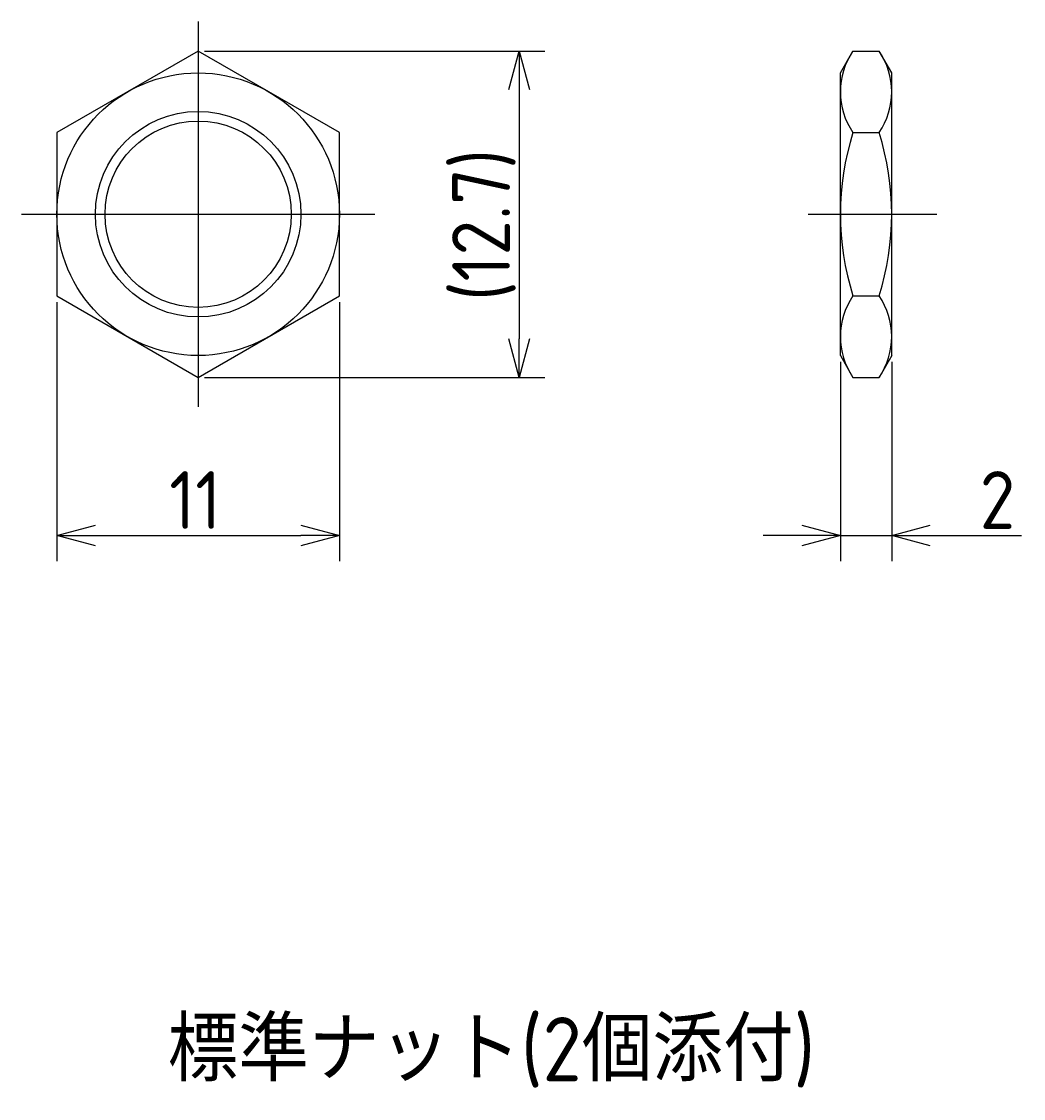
# Model space of a CAD drawing. Extents: x 148 to 301, y 133 to 182.
# Tile 1 of 7: x 148 to 187, y 133 to 175. Entities that reach past the tile are written whole.
import ezdxf

# ---------------------------------------------------------------- set-up
doc = ezdxf.new("R2010")
doc.units = 0
doc.linetypes.add('CENTER', pattern=[50.8, 31.75, -6.35, 6.35, -6.35])
doc.layers.get('0').update_dxf_attribs({"linetype": 'CONTINUOUS'})
doc.layers.get('DEFPOINTS').update_dxf_attribs({"linetype": 'CONTINUOUS'})
doc.layers.add('図形', color=7, linetype='CONTINUOUS')
doc.layers.add('寸法_文字', color=3, linetype='CONTINUOUS')
doc.layers.get('0').off()
doc.styles.add('DIMENSION', font='isocp.shx', dxfattribs={"bigfont": 'bigfont.shx'})
doc.dimstyles.get("Standard").update_dxf_attribs({"dimtxt": 0.18, "dimasz": 0.18, "dimexe": 0.18, "dimexo": 0.0625, "dimgap": 0.09, "dimtad": 0, "dimtih": 1, "dimtoh": 1, "dimzin": 0, "dimcen": 0.09, "dimazin": 3, "dimtfac": 1, "dimtofl": 0, "dimtmove": 0, "dimatfit": 3})

# ---------------------------------------------------------------- blocks, each defined once
blk = doc.blocks.new('_OPEN30')
at = {"color": 0, "linetype": 'BYBLOCK'}
for p, q in [((-1, 0.268), (0, 0)), ((0, 0), (-1, -0.268)), ((0, 0), (-1, 0))]:
    blk.add_line(p, q, dxfattribs=at)
blk = doc.blocks.new('*U17')
at = {"layer": '寸法_文字', "color": 3, "style": 'DIMENSION'}
blk.add_text('11', height=2.25, dxfattribs=at).set_placement((153.875, 155.25))
blk = doc.blocks.new('*D1')
at = {"layer": 'DEFPOINTS', "color": 0}
for p in [(149.5, 164.325), (160.5, 164.325), (160.5, 155)]:
    blk.add_point(p, dxfattribs=at)
at = {"layer": '寸法_文字', "color": 3}
for p, q in [((149.5, 164.075), (149.5, 154)), ((160.5, 164.075), (160.5, 154)), ((151, 155), (159, 155))]:
    blk.add_line(p, q, dxfattribs=at)
at = {"layer": '図形'}
blk.add_blockref('*U17', (0, 0), dxfattribs=at)
at = {"layer": '寸法_文字', "color": 3, "xscale": 1.5, "yscale": 1.5, "zscale": 1.5, "rotation": 180}
blk.add_blockref('_OPEN30', (149.5, 155), dxfattribs=at)
at = {"layer": '寸法_文字', "color": 3, "xscale": 1.5, "yscale": 1.5, "zscale": 1.5}
blk.add_blockref('_OPEN30', (160.5, 155), dxfattribs=at)
blk = doc.blocks.new('*U19')
at = {"layer": '寸法_文字', "color": 3, "style": 'DIMENSION'}
blk.add_text('(12.7)', height=2.25, rotation=90, dxfattribs=at).set_placement((167.1375, 164.125))
blk = doc.blocks.new('*D2')
at = {"layer": 'DEFPOINTS', "color": 0}
for p in [(155, 173.850853), (155, 161.149147), (167.5, 161.149147)]:
    blk.add_point(p, dxfattribs=at)
at = {"layer": '寸法_文字', "color": 3}
for p, q in [((155.25, 173.850853), (168.5, 173.850853)), ((167.5, 172.350853), (167.5, 162.649147)), ((155.25, 161.149147), (168.5, 161.149147))]:
    blk.add_line(p, q, dxfattribs=at)
at = {"layer": '図形'}
blk.add_blockref('*U19', (0, 0), dxfattribs=at)
at = {"layer": '寸法_文字', "color": 3, "xscale": 1.5, "yscale": 1.5, "zscale": 1.5}
for p, rotation in [((167.5, 173.850853), 90), ((167.5, 161.149147), 270)]:
    blk.add_blockref('_OPEN30', p, dxfattribs=dict(at, rotation=rotation))
blk = doc.blocks.new('*U18')
at = {"layer": '寸法_文字', "color": 3, "style": 'DIMENSION'}
blk.add_text('2', height=2.25, dxfattribs=at).set_placement((185.424, 155.25))
blk = doc.blocks.new('*D3')
at = {"layer": 'DEFPOINTS', "color": 0}
for p in [(180, 162), (182, 162), (182, 155)]:
    blk.add_point(p, dxfattribs=at)
at = {"layer": '寸法_文字', "color": 3}
for p, q in [((180, 161.75), (180, 154)), ((182, 161.75), (182, 154)), ((178.5, 155), (177, 155)), ((180, 155), (182, 155)), ((183.5, 155), (187.046, 155))]:
    blk.add_line(p, q, dxfattribs=at)
at = {"layer": '図形'}
blk.add_blockref('*U18', (0, 0), dxfattribs=at)
at = {"layer": '寸法_文字', "color": 3, "xscale": 1.5, "yscale": 1.5, "zscale": 1.5}
blk.add_blockref('_OPEN30', (180, 155), dxfattribs=at)
at = {"layer": '寸法_文字', "color": 3, "xscale": 1.5, "yscale": 1.5, "zscale": 1.5, "rotation": 180}
blk.add_blockref('_OPEN30', (182, 155), dxfattribs=at)
blk = doc.blocks.new('*U14')
at = {"layer": '寸法_文字', "style": 'DIMENSION'}
blk.add_text('標準ナット(2個添付)', height=2.5, dxfattribs=at).set_placement((153.813, 133.75))

msp = doc.modelspace()

# ---------------------------------------------------------------- linework, layer by layer
at = {"layer": '図形', "color": 3, "linetype": 'CENTER'}
for p, q in [((155, 175), (155, 160)), ((148.125, 167.5), (161.875, 167.5)), ((178.75, 167.5), (183.75, 167.5))]:
    msp.add_line(p, q, dxfattribs=at)
at = {"layer": '図形'}
for p, q in [((155, 173.851), (149.5, 170.675)), ((160.5, 170.675), (155, 173.851)), ((180, 173), (180.491, 173.851)), ((180.491, 173.851), (181.509, 173.851)), ((182, 173), (181.509, 173.851)), ((180, 162), (180, 173)), ((182, 162), (182, 173)), ((149.5, 170.675), (149.5, 164.325)), ((160.5, 164.325), (160.5, 170.675)), ((180.491, 170.675), (181.509, 170.675)), ((149.5, 164.325), (155, 161.149)), ((155, 161.149), (160.5, 164.325)), ((180.491, 164.325), (181.509, 164.325)), ((180, 162), (180.491, 161.149)), ((182, 162), (181.509, 161.149)), ((180.491, 161.149), (181.509, 161.149))]:
    msp.add_line(p, q, dxfattribs=at)
for radius in [5.5, 3.625]:
    msp.add_circle((155, 167.5), radius, dxfattribs=at)
at = {"layer": '図形', "color": 3}
msp.add_circle((155, 167.5), 4, dxfattribs=at)
at = {"layer": '図形'}
for centre, radius, start, end in [((182.811, 172.263), 2.811, 145.6158, 214.3842), ((179.189, 172.263), 2.811, 325.6158, 34.3842), ((190.509, 167.5), 10.509, 162.412, 197.588), ((171.491, 167.5), 10.509, 342.412, 17.588), ((182.811, 162.737), 2.811, 145.6158, 214.3842), ((179.189, 162.737), 2.811, 325.6158, 34.3842)]:
    msp.add_arc(centre, radius, start, end, dxfattribs=at)

# ---------------------------------------------------------------- block references
msp.add_blockref('*U14', (0, 0), dxfattribs=at)

# ---------------------------------------------------------------- dimensions: what is measured, and where the dimension line sits
at = {"layer": '寸法_文字'}
dim = msp.add_linear_dim(base=(167.5, 161.149), p1=(155, 173.851), p2=(155, 161.149), angle=90, text='(<>)', dimstyle='Standard', override={"dimscale": 0.5, "dimdec": 1}, dxfattribs=at)
dim.commit()
dim.dimension.update_dxf_attribs({"geometry": '*D2', "text_midpoint": (167.5, 167.5), "dimtype": 128})
for base, p1, p2, picture, middle in [((160.5, 155), (149.5, 164.325), (160.5, 164.325), '*D1', (155, 155)), ((182, 155), (180, 162), (182, 162), '*D3', (186.25, 155))]:
    dim = msp.add_linear_dim(base=base, p1=p1, p2=p2, dimstyle='Standard', override={"dimscale": 0.5}, dxfattribs=at)
    dim.commit()
    dim.dimension.update_dxf_attribs({"geometry": picture, "text_midpoint": middle, "dimtype": 128})

doc.saveas('drawing.dxf')
